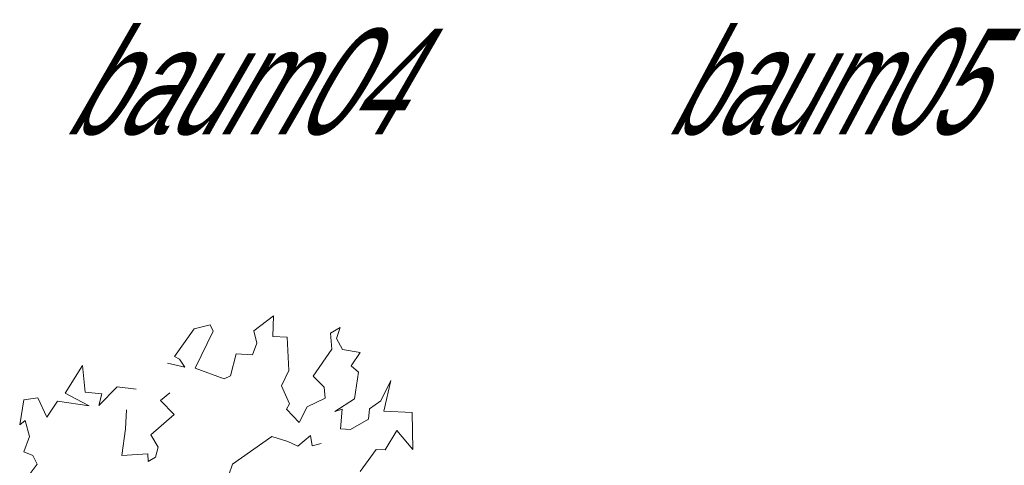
# Model space of a CAD drawing. Extents: x 12.9 to 34.2, y -51.7 to -4.
# Tile 33 of 75: x 13.3 to 16.6, y -20 to -18.5. Entities that reach past the tile are written whole.
import ezdxf
from ezdxf.enums import TextEntityAlignment as Align

# ---------------------------------------------------------------- set-up
doc = ezdxf.new("R2010")
doc.units = 0
doc.header["$MEASUREMENT"] = 0
doc.linetypes.add('AUSGEZOGEN', pattern=[0])
doc.layers.add('BLÄTTER', color=64, linetype='CONTINUOUS', lineweight=13)
doc.layers.add('FREIER_TEXT', color=7, linetype='AUSGEZOGEN')

msp = doc.modelspace()

# ---------------------------------------------------------------- linework, layer by layer
at = {"layer": 'BLÄTTER'}
for p, q in [((14.0846, -19.57748), (14.15005, -19.52749)), ((14.15005, -19.52749), (14.14697, -19.59611)), ((13.82078, -19.66211), (13.88564, -19.57076)), ((13.88564, -19.57076), (13.93958, -19.55771)), ((13.94892, -19.57777), (13.88958, -19.70072)), ((13.93958, -19.55771), (13.94892, -19.57777)), ((14.09453, -19.61794), (14.0846, -19.57748)), ((14.33886, -19.58459), (14.37082, -19.56627)), ((14.34377, -19.6383), (14.33886, -19.58459)), ((14.37082, -19.56627), (14.35934, -19.60205)), ((14.07948, -19.65653), (14.09453, -19.61794)), ((14.14697, -19.59611), (14.19523, -19.59863)), ((14.19523, -19.59863), (14.2009, -19.70826)), ((14.35934, -19.60205), (14.37926, -19.63929)), ((14.00649, -19.72612), (14.0254, -19.65386)), ((14.0254, -19.65386), (14.07948, -19.65653)), ((14.28188, -19.72741), (14.34377, -19.6383)), ((14.37926, -19.63929), (14.43723, -19.64848)), ((14.43723, -19.64848), (14.40746, -19.69307)), ((13.79804, -19.68419), (13.85472, -19.698)), ((13.83741, -19.67131), (13.82078, -19.66211)), ((13.85472, -19.698), (13.83741, -19.67131)), ((13.45811, -19.78358), (13.51481, -19.69257)), ((13.51481, -19.69257), (13.524, -19.78018)), ((13.88958, -19.70072), (13.98582, -19.7366)), ((14.2009, -19.70826), (14.17616, -19.75997)), ((14.40746, -19.69307), (14.43247, -19.71473)), ((14.43247, -19.71473), (14.41894, -19.80286)), ((13.98582, -19.7366), (14.00649, -19.72612)), ((14.31811, -19.76452), (14.28188, -19.72741)), ((14.50611, -19.80937), (14.53943, -19.74218)), ((14.53943, -19.74218), (14.5162, -19.84401)), ((13.49368, -19.80262), (13.45811, -19.78358)), ((13.524, -19.78018), (13.57975, -19.78581)), ((13.56935, -19.82453), (13.62987, -19.76334)), ((13.62987, -19.76334), (13.69313, -19.77093)), ((13.77418, -19.80871), (13.80576, -19.78281)), ((14.17616, -19.75997), (14.20246, -19.81894)), ((14.32178, -19.80015), (14.31811, -19.76452)), ((13.30667, -19.8894), (13.32005, -19.8065)), ((13.32005, -19.8065), (13.36742, -19.79909)), ((13.36742, -19.79909), (13.39705, -19.86397)), ((13.39705, -19.86397), (13.43231, -19.8108)), ((13.43231, -19.8108), (13.53728, -19.82597)), ((13.53728, -19.82597), (13.49368, -19.80262)), ((13.57975, -19.78581), (13.56935, -19.82453)), ((13.81947, -19.85482), (13.77418, -19.80871)), ((14.26157, -19.82932), (14.32178, -19.80015)), ((14.41894, -19.80286), (14.35371, -19.84529)), ((14.4681, -19.83568), (14.50611, -19.80937)), ((13.66095, -19.83874), (13.658, -19.90271)), ((14.20246, -19.81894), (14.19323, -19.83673)), ((14.19323, -19.83673), (14.2345, -19.88097)), ((14.2345, -19.88097), (14.26157, -19.82932)), ((14.35371, -19.84529), (14.37722, -19.83722)), ((14.37722, -19.83722), (14.37191, -19.90228)), ((14.46482, -19.86994), (14.4681, -19.83568)), ((14.5162, -19.84401), (14.61041, -19.84839)), ((14.61041, -19.84839), (14.61282, -19.97074)), ((13.32454, -19.87476), (13.30667, -19.8894)), ((13.33877, -19.92814), (13.32454, -19.87476)), ((13.74188, -19.92252), (13.81947, -19.85482)), ((14.40503, -19.90496), (14.46482, -19.86994)), ((13.658, -19.90271), (13.64624, -19.99031)), ((14.37191, -19.90228), (14.40503, -19.90496)), ((14.55983, -19.90812), (14.52021, -19.97165)), ((14.61282, -19.97074), (14.55983, -19.90812)), ((13.3199, -19.97828), (13.33877, -19.92814)), ((13.76696, -19.96282), (13.74188, -19.92252)), ((14.01401, -20.0198), (14.14468, -19.92796)), ((14.14468, -19.92796), (14.1972, -19.94457)), ((14.1972, -19.94457), (14.22998, -19.95946)), ((14.22998, -19.95946), (14.2723, -19.92454)), ((14.2723, -19.92454), (14.27776, -19.95846)), ((13.35042, -19.99077), (13.3199, -19.97828)), ((13.75729, -19.99632), (13.76696, -19.96282)), ((14.27776, -19.95846), (14.30767, -19.95057)), ((14.49111, -19.97083), (14.43726, -20.04328)), ((14.52021, -19.97165), (14.49111, -19.97083)), ((13.36476, -20.01913), (13.35042, -19.99077)), ((13.64624, -19.99031), (13.73196, -19.98572)), ((13.73196, -19.98572), (13.73301, -20.01079)), ((13.73301, -20.01079), (13.75729, -19.99632)), ((13.34177, -20.04993), (13.36476, -20.01913)), ((14.0008, -20.05495), (14.01401, -20.0198))]:
    msp.add_line(p, q, dxfattribs=at)

# ---------------------------------------------------------------- texts
at = {"layer": 'FREIER_TEXT', "color": 5, "linetype": 'Continuous', "lineweight": 50, "oblique": 30, "width": 0.65}
for s, p in [('baum04', (14, -18.75)), ('baum05', (16, -18.75))]:
    msp.add_text(s, height=0.35, dxfattribs=at).set_placement(p, align=Align.MIDDLE_CENTER)

doc.saveas('drawing.dxf')
